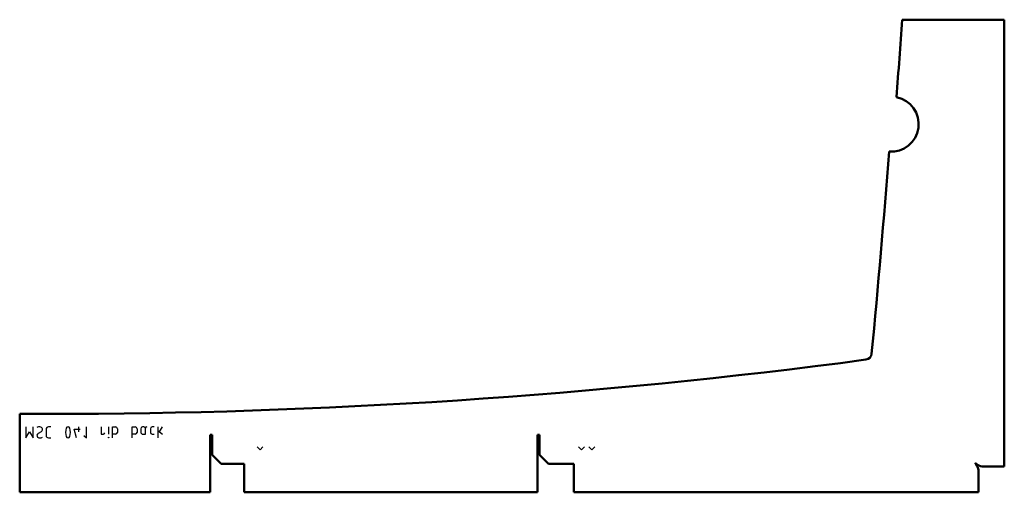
# Model space of a CAD drawing. Header units: millimetres. Extents: x 0 to 896, y -20 to 409.
import ezdxf

# ---------------------------------------------------------------- set-up
doc = ezdxf.new("R2010")
doc.units = ezdxf.units.MM
doc.layers.add('IV_MARK_SURFACE_BACK', color=91, linetype='Continuous', lineweight=25, true_color=0x80ff80)
doc.layers.add('IV_OUTER_PROFILE', color=7, linetype='Continuous', lineweight=50)

msp = doc.modelspace()

# ---------------------------------------------------------------- linework, layer by layer
at = {"layer": 'IV_MARK_SURFACE_BACK'}
for p, q in [((5.68, 39.23), (5.68, 29.23)), ((12.35, 29.23), (12.35, 39.23)), ((24.01, 37.01), (24.01, 31.45)), ((28.46, 39.23), (26.24, 39.23)), ((49.57, 37.01), (53.46, 37.01)), ((51.79, 29.23), (49.57, 37.01)), ((53.46, 39.23), (53.46, 37.01)), ((53.46, 37.01), (53.46, 34.78)), ((53.46, 37.01), (55.12, 37.01)), ((60.68, 29.23), (60.68, 39.23)), ((74.01, 39.23), (74.01, 32.56)), ((80.96, 39.23), (80.96, 32.56)), ((84.57, 32.56), (84.57, 39.23)), ((84.57, 39.23), (87.35, 39.23)), ((89.01, 37.56), (89.01, 34.23)), ((102.35, 32.56), (102.35, 39.23)), ((102.35, 39.23), (105.12, 39.23)), ((106.79, 37.56), (106.79, 34.23)), ((110.12, 37.56), (110.12, 34.78)), ((112.9, 39.23), (111.79, 39.23)), ((114.57, 37.56), (114.57, 38.12)), ((114.57, 32.56), (114.57, 37.56)), ((119.01, 37.56), (119.01, 34.23)), ((122.35, 39.23), (120.68, 39.23)), ((125.68, 39.23), (125.68, 35.89)), ((125.68, 35.89), (125.68, 29.23)), ((125.68, 35.89), (130.12, 32.56)), ((127.35, 34.78), (130.12, 39.23)), ((5.68, 29.23), (9.01, 34.78)), ((9.01, 34.78), (12.35, 29.23)), ((19.57, 34.78), (16.79, 33.12)), ((26.24, 29.23), (28.46, 29.23)), ((58.46, 31.45), (60.68, 29.23)), ((74.01, 32.56), (76.24, 32.56)), ((87.35, 32.56), (84.57, 32.56)), ((84.57, 29.23), (84.57, 32.56)), ((105.12, 32.56), (102.35, 32.56)), ((102.35, 29.23), (102.35, 32.56)), ((112.35, 32.56), (114.57, 32.56)), ((120.68, 32.56), (122.35, 32.56)), ((216.06, 21.16), (218.73, 18.49)), ((218.73, 18.49), (221.39, 21.16)), ((508.71, 21.16), (511.38, 18.49)), ((511.38, 18.49), (514.05, 21.16)), ((518.05, 21.16), (520.71, 18.49)), ((520.71, 18.49), (523.38, 21.16))]:
    msp.add_line(p, q, dxfattribs=at)
msp.add_circle((80.96, 29.51), 0.278, dxfattribs=at)
for centre, radius, start, end in [((17.75, 35.56), 3.74, 79.03731, 123.58255), ((18.36, 36.84), 2.39, 300.44095, 87.63153), ((26.24, 37.01), 2.22, 90, 180), ((55.79, 34.23), 13.99, 163.86614, 196.13386), ((44.01, 37.41), 1.81, 23.03732, 156.96268), ((32.24, 34.23), 13.99, 343.86614, 16.13386), ((87.35, 37.56), 1.67, 0, 90), ((105.12, 37.56), 1.67, 0, 90), ((111.79, 37.56), 1.67, 90, 180), ((112.9, 37.56), 1.67, 0, 90), ((115.68, 38.12), 1.11, 90, 180), ((120.68, 37.56), 1.67, 90, 180), ((17.92, 31.22), 2.21, 120.70163, 220.37372), ((18.46, 33.91), 4.69, 241.71531, 298.28469), ((26.24, 31.45), 2.22, 180, 270), ((44.01, 31.03), 1.8, 202.4119, 337.5881), ((76.24, 33.67), 1.11, 270, 360), ((87.35, 34.23), 1.67, 270, 0), ((105.12, 34.23), 1.67, 270, 360), ((112.35, 34.78), 2.22, 180, 270), ((120.68, 34.23), 1.67, 180, 270)]:
    msp.add_arc(centre, radius, start, end, dxfattribs=at)
at = {"layer": 'IV_OUTER_PROFILE'}
for p, q in [((803.1, 409.37), (896.2, 409.37)), ((896.2, 409.37), (896.2, 3.31)), ((0, -20.25), (0, 50.95)), ((0, 50.95), (25, 50.95)), ((173.27, 31.95), (175.27, 31.95)), ((173.27, -20.25), (173.27, 31.95)), ((175.27, 31.95), (175.27, 13.7)), ((471.27, 31.95), (473.27, 31.95)), ((471.27, -20.25), (471.27, 31.95)), ((473.27, 31.95), (473.27, 13.7)), ((183.27, 5.7), (175.27, 13.7)), ((481.27, 5.7), (473.27, 13.7)), ((183.27, 5.7), (204.27, 5.7)), ((204.27, 5.7), (204.27, -20.25)), ((481.27, 5.7), (504.27, 5.7)), ((504.27, 5.7), (504.27, -20.25)), ((869.9, 5.7), (871.84, 2.85)), ((873.1, 4.12), (870.25, 6.06)), ((871.84, 2.85), (872.43, 1.43)), ((872.43, 1.43), (872.65, 0)), ((874.53, 3.52), (873.1, 4.12)), ((875.95, 3.31), (874.53, 3.52)), ((896.2, 3.31), (875.95, 3.31)), ((872.65, 0), (872.65, -20.25)), ((173.27, -20.25), (0, -20.25)), ((471.27, -20.25), (204.27, -20.25)), ((872.65, -20.25), (504.27, -20.25))]:
    msp.add_line(p, q, dxfattribs=at)
for centre, radius, start, end in [((-10221.99, 1150.98), 11050, 355.785803, 356.151764), ((793.29, 314.44), 25, 265.59361, 78.82935), ((-10225, 1150.95), 11050, 354.572112, 355.528799), ((25, 5700.95), 5650, 270, 277.57976), ((769.48, 106.27), 6, 277.57976, 354.57211), ((870.1, 5.85), 0.252, 52.85331, 217.14669)]:
    msp.add_arc(centre, radius, start, end, dxfattribs=at)

doc.saveas('drawing.dxf')
